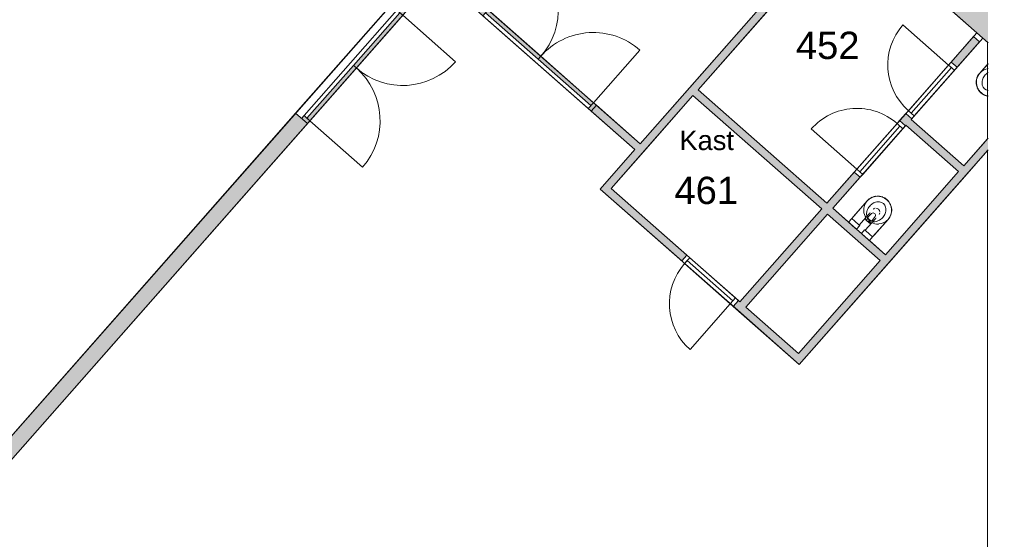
# Model space of a CAD drawing. Header units: millimetres. Extents: x 1158 to 98602, y 910 to 113498.
# Tile 24 of 30: x 85981 to 98602, y 87254 to 93915. Entities that reach past the tile are written whole.
import ezdxf

# ---------------------------------------------------------------- set-up
doc = ezdxf.new("R2010")
doc.units = ezdxf.units.MM
for name, color, linetype, lineweight in [('A--A2__Ruwbouw', 8, 'Continuous', 9), ('A--L$01A__Algemeen', 7, 'Continuous', 9), ('A--L21__Buitenwanden', 3, 'Continuous', 9), ('A--L22__Binnenwanden', 2, 'Continuous', 9), ('A--L3__Afbouw', 2, 'Continuous', 9), ('A--L74__VasteSanitaireVoorz', 1, 'Continuous', 9), ('A--LR9__AlgVoorz', 7, 'Continuous', 9), ('A--TR9__AlgVoorz', 1, 'Continuous', 13)]:
    doc.layers.add(name, color=color, linetype=linetype, lineweight=lineweight)
doc.styles.add('Arial', font='arial.ttf', dxfattribs={"height": 350})
doc.styles.add('Arial_1', font='arial.ttf', dxfattribs={"height": 250})

# ---------------------------------------------------------------- blocks, each defined once
blk = doc.blocks.new('32_DO_WB_vo deur dubbel - vo-1929160-DO-Begane grond - nieuwe situatie - plafond')
at = {"layer": 'A--L3__Afbouw'}
h = blk.add_hatch(color=10, dxfattribs=at)
h.paths.add_polyline_path([(585, 100), (535, 100), (535, 0), (585, 0)])
h.paths.add_polyline_path([(-1265, 100), (-1315, 98), (-1315, 0), (-1265, 0), (-1265, 43)])
for points in [[(-365, 100), (-1265, 100), (-1265, 50), (-365, 50)], [(535, 100), (-365, 100), (-365, 50), (535, 56)]]:
    blk.add_hatch(color=10, dxfattribs=at).paths.add_polyline_path(points)
at = {"layer": 'A--L$01A__Algemeen'}
for p, q in [((-1265, 100), (-1265, 1000)), ((535, 100), (535, 1000))]:
    blk.add_line(p, q, dxfattribs=at)
for centre, start, end in [((-1265, 100), 360, 90), ((535, 100), 90, 180)]:
    blk.add_arc(centre, 900, start, end, dxfattribs=at)
at = {"layer": 'A--L3__Afbouw'}
for p, q in [((-1315, 100), (-1265, 100)), ((-1265, 0), (-1315, 0)), ((-1265, 100), (-365, 100)), ((-1265, 50), (-1265, 100)), ((-1265, 100), (-1265, 0)), ((-365, 50), (-1265, 50)), ((-1265, 0), (535, 0)), ((-365, 100), (-365, 50)), ((-365, 100), (535, 100)), ((-365, 50), (-365, 100)), ((535, 50), (-365, 50)), ((535, 100), (535, 50)), ((535, 0), (535, 100)), ((535, 100), (585, 100)), ((585, 0), (535, 0))]:
    blk.add_line(p, q, dxfattribs=at)
blk = doc.blocks.new('32_DO_WB_vo deur dubbel - vo-1960542-DO-Begane grond - nieuwe situatie - plafond')
at = {"layer": 'A--L3__Afbouw'}
h = blk.add_hatch(color=10, dxfattribs=at)
h.paths.add_polyline_path([(-1315, 50), (-1315, -50), (-1265, -50), (-1265, 50)])
h.paths.add_polyline_path([(535, 50), (535, -50), (585, -50), (585, 50)])
for points in [[(-1265, 0), (-1265, -50), (-365, -50), (-365, 0)], [(-365, 0), (-365, -50), (535, -50), (535, 0)]]:
    blk.add_hatch(color=10, dxfattribs=at).paths.add_polyline_path(points)
at = {"layer": 'A--L$01A__Algemeen'}
for p, q in [((-1265, -50), (-1265, -950)), ((535, -50), (535, -950))]:
    blk.add_line(p, q, dxfattribs=at)
for centre, start, end in [((-1265, -50), 270, 0), ((535, -50), 180, 270)]:
    blk.add_arc(centre, 900, start, end, dxfattribs=at)
at = {"layer": 'A--L3__Afbouw'}
for p, q in [((-1265, 50), (-1315, 50)), ((-1265, -50), (-1265, 50)), ((-1265, 50), (535, 50)), ((-1265, 0), (-1265, -50)), ((-365, 0), (-1265, 0)), ((-365, -50), (-365, 0)), ((-365, 0), (-365, -50)), ((535, 0), (-365, 0)), ((535, 50), (535, -50)), ((585, 50), (535, 50)), ((535, -50), (535, 0)), ((-1315, -50), (-1265, -50)), ((-1265, -50), (-365, -50)), ((-365, -50), (535, -50)), ((535, -50), (585, -50))]:
    blk.add_line(p, q, dxfattribs=at)
blk = doc.blocks.new('32_DO_WB_vo deur enkel1 - vo 2-1960551-DO-Begane grond - nieuwe situatie - plafond')
at = {"layer": 'A--L$01A__Algemeen'}
blk.add_line((510, -50), (510, -830), dxfattribs=at)
blk.add_arc((510, -50), 780, 180, 270, dxfattribs=at)
at = {"layer": 'A--L3__Afbouw'}
for p, q in [((-270, 50), (-320, 50)), ((-320, 50), (-320, -50)), ((-270, 50), (-270, -50)), ((510, 50), (-270, 50)), ((-270, 0), (-270, -50)), ((-270, 0), (510, 0)), ((510, -50), (510, 50)), ((510, 50), (560, 50)), ((510, -50), (510, 0)), ((560, 50), (560, -50)), ((-320, -50), (-270, -50)), ((-270, -50), (510, -50)), ((560, -50), (510, -50))]:
    blk.add_line(p, q, dxfattribs=at)
blk = doc.blocks.new('32_DO_WB_vo deur enkel1 - vo 2-1960553-DO-Begane grond - nieuwe situatie - plafond')
at = {"layer": 'A--L$01A__Algemeen'}
blk.add_line((510, 50), (510, 830), dxfattribs=at)
blk.add_arc((510, 50), 780, 90, 180, dxfattribs=at)
at = {"layer": 'A--L3__Afbouw'}
for p, q in [((-320, 50), (-320, -50)), ((-270, 50), (-320, 50)), ((510, 50), (-270, 50)), ((-270, 50), (-270, 0)), ((-270, 50), (-270, -50)), ((510, 0), (510, 50)), ((510, -50), (510, 50)), ((510, 50), (560, 50)), ((560, 50), (560, -50)), ((-320, -50), (-270, -50)), ((510, 0), (-270, 0)), ((-270, -50), (510, -50)), ((560, -50), (510, -50))]:
    blk.add_line(p, q, dxfattribs=at)
blk = doc.blocks.new('74_PF_UN_toilet_rimfree - type-V12-DO-Begane grond - nieuwe situatie - plafond')
at = {"layer": 'A--L$01A__Algemeen'}
for p, q in [((-180, -97), (-180, -363)), ((180, -363), (180, -97))]:
    blk.add_line(p, q, dxfattribs=at)
at = {"layer": 'A--L$01A__Algemeen', "flags": 128}
for points in [[(-179, -378), (-179, -385), (-178, -392)], [(-168, -426), (-166, -433), (-163, -440)], [(-149, -465), (-144, -471), (-140, -476), (-135, -482), (-131, -487)], [(-115, -502), (-109, -506), (-103, -510)], [(106, -509), (111, -504), (117, -500), (122, -495), (128, -490)], [(137, -479), (142, -474), (146, -468)], [(164, -437), (167, -430), (169, -423)], [(177, -396), (178, -389), (179, -381), (179, -381)], [(-78, -525), (-72, -528), (-65, -531)], [(-31, -540), (-24, -541), (-16, -542)], [(19, -542), (27, -541), (34, -540)], [(61, -532), (68, -530), (75, -527)]]:
    blk.add_lwpolyline(points, dxfattribs=at)
at = {"layer": 'A--L$01A__Algemeen'}
blk.add_arc((0, -363), 180, 180, 360, dxfattribs=at)
at = {"layer": 'A--L74__VasteSanitaireVoorz'}
for p, q in [((-123, 0), (-178, 0)), ((-178, -63), (-178, 0)), ((-123, 0), (-178, 0)), ((-178, -63), (-178, 0)), ((-56, 0), (-123, 0)), ((-56, 0), (-123, 0)), ((-41, 0), (-56, 0)), ((-41, 0), (-56, 0)), ((41, 0), (-41, 0)), ((-41, 0), (-41, -63)), ((41, 0), (-41, 0)), ((-41, 0), (-41, -63)), ((56, 0), (41, 0)), ((41, -63), (41, 0)), ((56, 0), (41, 0)), ((41, -63), (41, 0)), ((123, 0), (56, 0)), ((123, 0), (56, 0)), ((178, 0), (123, 0)), ((178, 0), (123, 0)), ((178, 0), (178, -63)), ((178, 0), (178, -63)), ((-178, -63), (-123, -63)), ((-178, -362), (-178, -63)), ((-178, -63), (-123, -63)), ((-178, -362), (-178, -63)), ((-123, -63), (-56, -63)), ((-123, -63), (-56, -63)), ((-56, -63), (-41, -63)), ((-56, -63), (-41, -63)), ((-51, -63), (-51, -191)), ((-51, -63), (-51, -191)), ((-50, -63), (-50, -78)), ((41, -63), (56, -63)), ((41, -63), (56, -63)), ((50, -78), (50, -63)), ((51, -192), (51, -63)), ((51, -192), (51, -63)), ((56, -63), (123, -63)), ((56, -63), (123, -63)), ((123, -63), (178, -63)), ((123, -63), (178, -63)), ((178, -63), (178, -362)), ((178, -63), (178, -362)), ((-51, -254), (-51, -243)), ((-51, -254), (-51, -243)), ((-40, -178), (-36, -177)), ((-40, -178), (-36, -177)), ((-35, -218), (-30, -278)), ((-35, -218), (-30, -278)), ((-13, -172), (-8, -172)), ((-13, -172), (-8, -172)), ((35, -218), (30, -278)), ((35, -218), (30, -278)), ((38, -178), (40, -178)), ((38, -178), (40, -178)), ((51, -243), (51, -254)), ((51, -243), (51, -254)), ((-71, -526), (-65, -528)), ((-71, -526), (-65, -528)), ((19, -539), (26, -539)), ((19, -539), (26, -539))]:
    blk.add_line(p, q, dxfattribs=at)
at = {"layer": 'A--L74__VasteSanitaireVoorz', "flags": 128}
for points in [[(-53, -184), (-48, -181), (-43, -179), (-40, -178)], [(-53, -184), (-48, -181), (-43, -179), (-40, -178)], [(-51, -250), (-51, -247), (-51, -244), (-51, -241), (-51, -239), (-51, -236), (-51, -233), (-51, -230), (-51, -227), (-51, -224), (-51, -221), (-51, -218), (-51, -215), (-51, -212), (-51, -209), (-51, -206), (-51, -203), (-51, -200), (-51, -197), (-51, -194), (-51, -192), (-51, -189), (-51, -186), (-51, -184), (-51, -181), (-51, -181)], [(-51, -250), (-51, -247), (-51, -244), (-51, -241), (-51, -239), (-51, -236), (-51, -233), (-51, -230), (-51, -227), (-51, -224), (-51, -221), (-51, -218), (-51, -215), (-51, -212), (-51, -209), (-51, -206), (-51, -203), (-51, -200), (-51, -197), (-51, -194), (-51, -192), (-51, -189), (-51, -186), (-51, -184), (-51, -181), (-51, -181)], [(-51, -253), (-51, -253), (-51, -252), (-51, -251), (-51, -251), (-51, -250), (-51, -250)], [(-51, -253), (-51, -253), (-51, -252), (-51, -251), (-51, -251), (-51, -250), (-51, -250)], [(-30, -175), (-27, -174), (-22, -173), (-17, -173), (-15, -172)], [(-30, -175), (-27, -174), (-22, -173), (-17, -173), (-15, -172)], [(16, -172), (20, -173), (25, -174), (29, -175)], [(16, -172), (20, -173), (25, -174), (29, -175)], [(40, -178), (45, -180), (50, -182)], [(40, -178), (45, -180), (50, -182)], [(51, -181), (51, -183), (51, -186), (51, -189), (51, -191), (51, -194), (51, -197), (51, -200), (51, -203), (51, -206), (51, -209), (51, -211), (51, -214), (51, -217), (51, -220), (51, -223), (51, -226), (51, -229), (51, -232), (51, -235), (51, -238), (51, -241), (51, -244), (51, -247), (51, -250), (51, -250)], [(51, -181), (51, -183), (51, -186), (51, -189), (51, -191), (51, -194), (51, -197), (51, -200), (51, -203), (51, -206), (51, -209), (51, -211), (51, -214), (51, -217), (51, -220), (51, -223), (51, -226), (51, -229), (51, -232), (51, -235), (51, -238), (51, -241), (51, -244), (51, -247), (51, -250), (51, -250)], [(51, -250), (51, -250), (51, -251), (51, -252), (51, -252), (51, -253), (51, -253)], [(51, -250), (51, -250), (51, -251), (51, -252), (51, -252), (51, -253), (51, -253)], [(-178, -377), (-177, -384), (-176, -391)], [(-178, -377), (-177, -384), (-176, -391)], [(-51, -273), (-51, -272), (-51, -271), (-51, -270), (-51, -269), (-51, -267), (-51, -266), (-51, -265), (-51, -263), (-51, -262), (-51, -260), (-51, -259), (-51, -257), (-51, -255), (-51, -253), (-51, -253)], [(-51, -273), (-51, -272), (-51, -271), (-51, -270), (-51, -269), (-51, -267), (-51, -266), (-51, -265), (-51, -263), (-51, -262), (-51, -260), (-51, -259), (-51, -257), (-51, -255), (-51, -253), (-51, -253)], [(51, -253), (51, -255), (51, -257), (51, -258), (51, -260), (51, -262), (51, -263), (51, -265), (51, -266), (51, -267), (51, -268), (51, -270), (51, -271), (51, -272), (51, -273), (51, -273)], [(51, -253), (51, -255), (51, -257), (51, -258), (51, -260), (51, -262), (51, -263), (51, -265), (51, -266), (51, -267), (51, -268), (51, -270), (51, -271), (51, -272), (51, -273), (51, -273)], [(-167, -425), (-164, -432), (-161, -438)], [(-167, -425), (-164, -432), (-161, -438)], [(-147, -463), (-143, -469), (-139, -474), (-134, -480), (-129, -485)], [(-147, -463), (-143, -469), (-139, -474), (-134, -480), (-129, -485)], [(-114, -500), (-108, -504), (-102, -508)], [(-114, -500), (-108, -504), (-102, -508)], [(105, -506), (111, -502), (116, -498), (121, -493), (127, -488)], [(105, -506), (111, -502), (116, -498), (121, -493), (127, -488)], [(136, -477), (141, -472), (145, -466)], [(136, -477), (141, -472), (145, -466)], [(163, -435), (165, -429), (168, -422)], [(163, -435), (165, -429), (168, -422)], [(175, -394), (176, -387), (177, -380)], [(175, -394), (176, -387), (177, -380)], [(-30, -538), (-23, -539), (-16, -540)], [(-30, -538), (-23, -539), (-16, -540)], [(61, -530), (68, -527), (74, -524)], [(61, -530), (68, -527), (74, -524)]]:
    blk.add_lwpolyline(points, dxfattribs=at)
at = {"layer": 'A--L74__VasteSanitaireVoorz'}
for centre, radius, start, end in [((0, -362), 178, 136.3078, 180), ((0, -362), 178, 136.3078, 180), ((0, -362), 178, 105, 135), ((0, -362), 178, 105, 135), ((51, -334), 162, 144.9647, 161.7326), ((51, -334), 162, 144.9647, 161.7326), ((4, -301), 105, 125.0353, 144.9647), ((4, -301), 105, 125.0353, 144.9647), ((4, -301), 105, 109.8989, 125.0353), ((4, -301), 105, 109.8989, 125.0353), ((4, -301), 130, 109.8989, 115.1422), ((4, -301), 130, 109.8989, 115.1422), ((-21, -217), 13.7, 129.7154, 185), ((-21, -217), 13.7, 129.7154, 185), ((0, -289), 92.7, 70.1011, 109.8989), ((0, -289), 92.7, 70.1011, 109.8989), ((0, -362), 178, 90, 100.0191), ((0, -362), 178, 90, 100.0191), ((0, -289), 87.7, 70.1011, 109.8989), ((0, -289), 87.7, 70.1011, 109.8989), ((0, -289), 118, 97.3109, 104.3616), ((0, -289), 118, 97.3109, 104.3616), ((0, -289), 118, 89.6795, 96.633), ((0, -289), 118, 89.6795, 96.633), ((0, -289), 118, 74.1359, 83.367), ((0, -289), 118, 74.1359, 83.367), ((0, -362), 178, 79.9824, 84.198), ((0, -362), 178, 79.9824, 84.198), ((21, -217), 13.7, 355, 50.2846), ((21, -217), 13.7, 355, 50.2846), ((-4, -301), 105, 54.9647, 70.1011), ((-4, -301), 105, 54.9647, 70.1011), ((-4, -301), 130, 64.8578, 70.1011), ((-4, -301), 130, 64.8578, 70.1011), ((0, -362), 178, 45, 75), ((0, -362), 178, 45, 75), ((-4, -301), 105, 35.0353, 54.9647), ((-4, -301), 105, 35.0353, 54.9647), ((-51, -334), 162, 18.2674, 35.0353), ((-51, -334), 162, 18.2674, 35.0353), ((0, -362), 178, 0, 44.648), ((0, -362), 178, 0, 44.648), ((0, -362), 178, 180, 269.249), ((0, -362), 178, 180, 269.249), ((0, -362), 178, 180, 269.249), ((0, -362), 178, 180, 269.249), ((51, -334), 162, 161.7326, 186.2674), ((51, -334), 162, 161.7326, 186.2674), ((73, -331), 185, 186.2674, 203.7326), ((73, -331), 185, 186.2674, 203.7326), ((0, -276), 29.6, 185, 355), ((0, -276), 29.6, 185, 355), ((0, -362), 178, 270, 0), ((0, -362), 178, 270, 360), ((0, -362), 178, 270, 0), ((0, -362), 178, 270, 360), ((-73, -331), 185, 336.2674, 353.7326), ((-73, -331), 185, 336.2674, 353.7326), ((-51, -334), 162, 353.7326, 18.2674), ((-51, -334), 162, 353.7326, 18.2674), ((17, -356), 123, 203.7326, 236.2674), ((17, -356), 123, 203.7326, 236.2674), ((0, -381), 92.8, 236.2674, 303.7326), ((0, -381), 92.8, 236.2674, 303.7326), ((-17, -356), 123, 303.7326, 336.2674), ((-17, -356), 123, 303.7326, 336.2674)]:
    blk.add_arc(centre, radius, start, end, dxfattribs=at)
for start_param, end_param in [(3.169544, 3.665191), (3.169544, 3.665191), (3.938541, 5.486237), (3.938541, 5.486237), (5.759587, 6.255234), (5.759587, 6.255234)]:
    blk.add_ellipse((0, -331), major_axis=(51, 0), ratio=0.927184, start_param=start_param, end_param=end_param, dxfattribs=at)
blk.add_open_spline([(51, -181), (51, -179), (49, -176), (40, -172), (26, -169), (9, -168), (-9, -168), (-25, -169), (-35, -171), (-41, -173), (-46, -175), (-50, -177), (-51, -180), (-51, -181)], degree=3, knots=[0, 0, 0, 0, 0.111111, 0.222222, 0.333333, 0.444444, 0.555556, 0.666667, 0.75, 0.791667, 0.833333, 0.916667, 1, 1, 1, 1], dxfattribs=at)
blk.add_open_spline([(51, -181), (51, -179), (49, -176), (40, -172), (26, -169), (9, -168), (-9, -168), (-25, -169), (-35, -171), (-41, -173), (-46, -175), (-50, -177), (-51, -180), (-51, -181)], degree=3, knots=[0, 0, 0, 0, 0.111111, 0.222222, 0.333333, 0.444444, 0.555556, 0.666667, 0.75, 0.791667, 0.833333, 0.916667, 1, 1, 1, 1], dxfattribs=at)
blk = doc.blocks.new('74_PF_UN_toilet_rimfree - type-V13-DO-Begane grond - nieuwe situatie - plafond')
at = {"layer": 'A--L$01A__Algemeen'}
for p, q in [((-180, -200), (-180, -363)), ((-168, -426), (-166, -433)), ((-166, -433), (-163, -440))]:
    blk.add_line(p, q, dxfattribs=at)
at = {"layer": 'A--L$01A__Algemeen', "flags": 128}
for points in [[(-179, -378), (-179, -385), (-178, -392)], [(-149, -465), (-144, -471), (-140, -476), (-135, -482), (-131, -487)], [(-115, -502), (-109, -506), (-103, -510)], [(-78, -525), (-72, -528), (-65, -531), (-63, -532)], [(-31, -540), (-24, -541), (-16, -542)], [(19, -542), (27, -541), (34, -540)], [(61, -532), (68, -530), (75, -527)]]:
    blk.add_lwpolyline(points, dxfattribs=at)
at = {"layer": 'A--L$01A__Algemeen'}
blk.add_arc((0, -363), 180, 180, 302.6355, dxfattribs=at)
at = {"layer": 'A--L74__VasteSanitaireVoorz'}
for p, q in [((-178, -362), (-178, -202)), ((-178, -362), (-178, -202)), ((19, -539), (26, -539)), ((19, -539), (26, -539))]:
    blk.add_line(p, q, dxfattribs=at)
at = {"layer": 'A--L74__VasteSanitaireVoorz', "flags": 128}
for points in [[(-178, -377), (-177, -384), (-176, -391)], [(-178, -377), (-177, -384), (-176, -391)], [(-167, -425), (-164, -432), (-161, -438)], [(-167, -425), (-164, -432), (-161, -438)], [(-147, -463), (-143, -469), (-139, -474), (-134, -480), (-129, -485)], [(-147, -463), (-143, -469), (-139, -474), (-134, -480), (-129, -485)], [(-114, -500), (-108, -504), (-102, -508)], [(-114, -500), (-108, -504), (-102, -508)], [(-71, -526), (-65, -528), (-61, -530)], [(-71, -526), (-65, -528), (-61, -530)], [(-30, -538), (-23, -539), (-16, -540)], [(-30, -538), (-23, -539), (-16, -540)], [(61, -530), (68, -527), (74, -524)], [(61, -530), (68, -527), (74, -524)]]:
    blk.add_lwpolyline(points, dxfattribs=at)
at = {"layer": 'A--L74__VasteSanitaireVoorz'}
for centre, radius, start, end in [((0, -362), 178, 140.506, 180), ((0, -362), 178, 140.506, 180), ((0, -362), 178, 180, 302.3431), ((0, -362), 178, 180, 302.3431), ((0, -362), 178, 180, 302.3431), ((0, -362), 178, 180, 302.3431), ((51, -334), 162, 163.064, 186.2674), ((51, -334), 162, 163.064, 186.2674), ((73, -331), 185, 186.2674, 203.7326), ((73, -331), 185, 186.2674, 203.7326), ((17, -356), 123, 203.7326, 236.2674), ((17, -356), 123, 203.7326, 236.2674), ((0, -381), 92.8, 236.2674, 301.6938), ((0, -381), 92.8, 236.2674, 301.6938)]:
    blk.add_arc(centre, radius, start, end, dxfattribs=at)

msp = doc.modelspace()

# ---------------------------------------------------------------- hatches: boundary and pattern name
at = {"layer": 'A--A2__Ruwbouw'}
h = msp.add_hatch(color=10, dxfattribs=at)
h.paths.add_polyline_path([(83863.8, 85994.2), (89668.5, 92583.2), (89518.4, 92715.4), (83713.7, 86126.4)])
h.paths.add_polyline_path([(90924.5, 94008.9), (91768.5, 94967.1), (91618.5, 95099.3), (90774.4, 94141.1), (90922.7, 94010.4)])
h.paths.add_polyline_path([(92350.3, 95627.4), (92491.2, 95796.4), (92345.6, 95924.7), (92204.6, 95755.7), (92275.2, 95693.5)])
h.paths.add_polyline_path([(93077.4, 96452.8), (93996.1, 97495.6), (93846, 97627.8), (92927.3, 96585), (93002.4, 96518.9)])
for points in [[(98394.7, 93620.3), (98394.7, 94100.1), (96966.5, 95358.3), (96728.5, 95088.2), (97777.1, 94164.4)], [(93496.3, 91676.8), (96594.3, 95193), (96519.2, 95259.1), (93421.3, 91742.9)], [(98017, 91968.3), (98083.1, 92043.3), (97408.3, 92637.8), (97342.2, 92562.8), (97460.7, 92458.4)], [(96038.3, 89570.8), (98394.7, 92245.7), (98394.7, 92397), (95963.3, 89636.9)]]:
    msp.add_hatch(color=10, dxfattribs=at).paths.add_polyline_path(points)
h = msp.add_hatch(color=10, dxfattribs=at)
h.paths.add_polyline_path([(93867.4, 92249.3), (93933.5, 92324.3), (93373.4, 92817.7), (93307.3, 92742.7)])
h.paths.add_polyline_path([(91881.6, 93998.6), (91947.7, 94073.7), (91403.7, 94552.9), (91337.6, 94477.9)])
h = msp.add_hatch(color=10, dxfattribs=at)
h.paths.add_polyline_path([(95288.4, 90231.4), (96753.9, 91895), (96678.8, 91961.1), (95213.4, 90297.5)])
h.paths.add_polyline_path([(97335.6, 92555.3), (97414.9, 92645.3), (97335.6, 92706.6), (97265, 92617.4)])
h.paths.add_polyline_path([(97996.6, 93305.6), (98283.7, 93631.6), (98208.6, 93697.7), (97921.5, 93371.8), (97989.9, 93311.5)])
h = msp.add_hatch(color=10, dxfattribs=at)
h.paths.add_polyline_path([(97012.3, 90827.7), (97078.4, 90902.8), (96403.6, 91497.3), (96337.5, 91422.3), (96993.7, 90844.1)])
h.paths.add_polyline_path([(96262.4, 91488.4), (96328.5, 91563.4), (94677.8, 93017.8), (94611.7, 92942.8), (94658.7, 92901.4)])
h = msp.add_hatch(color=10, dxfattribs=at)
h.paths.add_polyline_path([(95972.2, 89495.8), (96038.3, 89570.8), (95193.2, 90315.2), (95127.1, 90240.2), (95193.2, 90182)])
h.paths.add_polyline_path([(94466.8, 90821.9), (94532.9, 90896.9), (93562.4, 91751.8), (93496.3, 91676.8), (94381.6, 90896.9)])

# ---------------------------------------------------------------- linework, layer by layer
at = {"layer": 'A--L21__Buitenwanden', "lineweight": 15}
msp.add_line((98394.7, 93620.3), (96728.5, 95088.2), dxfattribs=at)
at = {"layer": 'A--L22__Binnenwanden', "lineweight": 15}
for p, q in [((93933.5, 92324.3), (96519.2, 95259.1)), ((96594.3, 95193), (94677.8, 93017.8)), ((97921.5, 93371.8), (98208.6, 93697.7)), ((98208.6, 93697.7), (98283.7, 93631.6)), ((98283.7, 93631.6), (97996.6, 93305.6)), ((94611.7, 92942.8), (93562.4, 91751.8)), ((96262.4, 91488.4), (94611.7, 92942.8)), ((94677.8, 93017.8), (96328.5, 91563.4)), ((93307.3, 92742.7), (93373.4, 92817.7)), ((93373.4, 92817.7), (93933.5, 92324.3)), ((83779.8, 86201.4), (89518.4, 92715.4)), ((89518.4, 92715.4), (89668.5, 92583.2)), ((93867.4, 92249.3), (93307.3, 92742.7)), ((97260.5, 92621.4), (97339.8, 92711.4)), ((97414.9, 92645.3), (97408.3, 92637.8)), ((89668.5, 92583.2), (83863.8, 85994.2)), ((97342.2, 92562.8), (97335.6, 92555.3)), ((98017, 91968.3), (97342.2, 92562.8)), ((97408.3, 92637.8), (98083.1, 92043.3)), ((98083.1, 92043.3), (98394.7, 92397)), ((93421.3, 91742.9), (93867.4, 92249.3)), ((98394.7, 92245.7), (95972.2, 89495.8)), ((96328.5, 91563.4), (96678.8, 91961.1)), ((96753.9, 91895), (96403.6, 91497.3)), ((97078.4, 90902.8), (98017, 91968.3)), ((94466.8, 90821.9), (93421.3, 91742.9)), ((93562.4, 91751.8), (94532.9, 90896.9)), ((95213.4, 90297.5), (96262.4, 91488.4)), ((96337.5, 91422.3), (95288.4, 90231.4)), ((97012.3, 90827.7), (96337.5, 91422.3)), ((96403.6, 91497.3), (96603.3, 91321.3)), ((96872.7, 91084), (97078.4, 90902.8)), ((95963.3, 89636.9), (97012.3, 90827.7)), ((95193.2, 90315.2), (95213.4, 90297.5)), ((95972.2, 89495.8), (95127.1, 90240.2)), ((95288.4, 90231.4), (95963.3, 89636.9))]:
    msp.add_line(p, q, dxfattribs=at)
at = {"layer": 'A--L22__Binnenwanden'}
msp.add_line((90774.4, 94141.1), (89518.4, 92715.4), dxfattribs=at)
at = {"layer": 'A--LR9__AlgVoorz'}
for p, q in [((93867.4, 92249.3), (91337.6, 94477.9)), ((91017.2, 94114.2), (90814.9, 93884.6)), ((90814.9, 93884.6), (83863.8, 85994.2)), ((98326.6, 93680.3), (97408.3, 92637.8)), ((98386.9, 93627.2), (98326.6, 93680.3)), ((98386.9, 92388.1), (98386.9, 93627.2)), ((97408.3, 92637.8), (98083.1, 92043.3)), ((98083.1, 92043.3), (98386.9, 92388.1)), ((93421.3, 91742.9), (93867.4, 92249.3)), ((98386.9, 92236.8), (98125.1, 91939.7)), ((98386.9, 72522.7), (98386.9, 92236.8)), ((98125.1, 91939.7), (97120.4, 90799.1)), ((95184.8, 90189.4), (93421.3, 91742.9)), ((97120.4, 90799.1), (95972.2, 89495.8)), ((95972.2, 89495.8), (95184.8, 90189.4))]:
    msp.add_line(p, q, dxfattribs=at)
at = {"layer": 'A--LR9__AlgVoorz', "flags": 128}
for points in [[(77711.2, 88387.1), (78134.4, 81304.8), (81769.9, 85431.6), (83030.1, 86862), (83779.8, 86201.4), (90732.9, 94094.1), (90693.2, 94129.1), (90019.9, 94722.3), (89269.2, 95383.7), (88219.3, 96308.7), (86242.3, 98050.6), (82449.8, 93754.8)], [(96526, 95266.7), (93996.1, 97495.6), (92403.8, 95688.1), (92335.6, 95610.7), (91403.7, 94552.9), (93933.5, 92324.3), (94569.7, 93046.4)], [(98251.6, 93746.4), (96601, 95200.6), (94677.8, 93017.8), (96328.5, 91563.4), (97300.2, 92666.4)], [(94611.7, 92942.8), (93975.5, 92220.7), (93562.4, 91751.8), (95213.4, 90297.5), (96262.4, 91488.4)], [(97078.4, 90902.8), (98017, 91968.3), (97342.2, 92562.8), (96403.6, 91497.3)], [(95288.4, 90231.4), (95963.3, 89636.9), (97012.3, 90827.7), (96337.5, 91422.3)]]:
    msp.add_lwpolyline(points, close=True, dxfattribs=at)

# ---------------------------------------------------------------- block references
at = {"layer": 'A--L3__Afbouw'}
for name, p, rotation in [('32_DO_WB_vo deur dubbel - vo-1960542-DO-Begane grond - nieuwe situatie - plafond', (92353.5, 93649.6), 138.6212953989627), ('32_DO_WB_vo deur dubbel - vo-1929160-DO-Begane grond - nieuwe situatie - plafond', (89980, 93088.2), 228.6212953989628), ('32_DO_WB_vo deur enkel1 - vo 2-1960553-DO-Begane grond - nieuwe situatie - plafond', (97588.9, 92918.5), 48.62251520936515), ('32_DO_WB_vo deur enkel1 - vo 2-1960551-DO-Begane grond - nieuwe situatie - plafond', (97086.5, 92348.2), 228.6225152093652), ('32_DO_WB_vo deur enkel1 - vo 2-1960551-DO-Begane grond - nieuwe situatie - plafond', (94740, 90647.9), 318.6225152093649)]:
    msp.add_blockref(name, p, dxfattribs=dict(at, rotation=rotation))
at = {"layer": 'A--L74__VasteSanitaireVoorz'}
for name, p, rotation in [('74_PF_UN_toilet_rimfree - type-V13-DO-Begane grond - nieuwe situatie - plafond', (98662.2, 93384.6), 318.6044205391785), ('74_PF_UN_toilet_rimfree - type-V12-DO-Begane grond - nieuwe situatie - plafond', (96739, 91201.8), 138.6179553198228)]:
    msp.add_blockref(name, p, dxfattribs=dict(at, rotation=rotation))

# ---------------------------------------------------------------- texts
at = {"layer": 'A--TR9__AlgVoorz', "attachment_point": 1}
for s, insert, char_height, width, style in [('452', (95930.4, 93761.3), 350, 1010.126, 'Arial'), ('Kast', (94438.1, 92493.8), 250, 849.789, 'Arial_1'), ('461', (94374, 91902.1), 350, 1010.126, 'Arial')]:
    msp.add_mtext(s, dxfattribs=dict(at, insert=insert, char_height=char_height, width=width, style=style))

doc.saveas('drawing.dxf')
